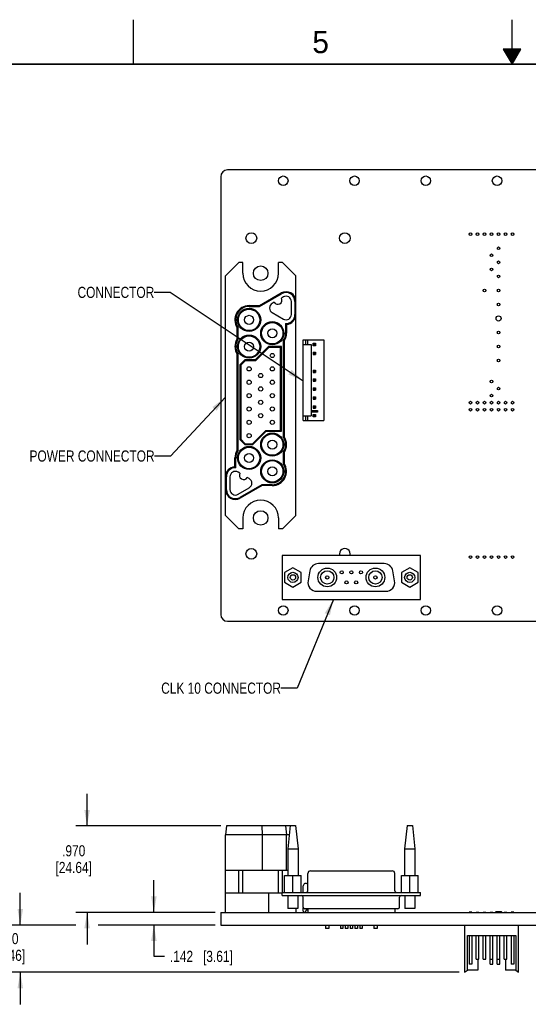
# Model space of a CAD drawing. Header units: inches. Extents: x 0 to 34, y 0 to 22.
# Tile 3 of 13: x 11.5 to 17.2, y 11 to 22. Entities that reach past the tile are written whole.
import ezdxf

# ---------------------------------------------------------------- set-up
doc = ezdxf.new("R2010")
doc.units = ezdxf.units.IN
doc.header["$LTSCALE"] = 1.87
doc.header["$MEASUREMENT"] = 0
doc.layers.get('0').update_dxf_attribs({"linetype": 'CONTINUOUS'})
for name, color, linetype in [('0_COMPONENTS', 7, 'CONTINUOUS'), ('DETAIL', 7, 'CONTINUOUS'), ('DIMENSIONS', 7, 'CONTINUOUS')]:
    doc.layers.add(name, color=color, linetype=linetype)
doc.styles.get("Standard").update_dxf_attribs({"font": 'txt', "width": 0.8})
doc.styles.add('TEXTSTYLE_2', font='txt')
doc.dimstyles.new('DIMSTYLE_1', dxfattribs={"dimtxt": 0.125, "dimasz": 0.18, "dimexe": 0.18, "dimexo": 0.0625, "dimgap": 0.09, "dimtad": 0, "dimtih": 1, "dimtoh": 1, "dimdec": 3, "dimzin": 4, "dimdsep": 46, "dimtxsty": 'STANDARD', "dimblk": '_FILLED', "dimblk1": '_FILLED', "dimblk2": '_FILLED', "dimcen": 0.09, "dimadec": 0, "dimazin": 0, "dimtp": 0.01, "dimtm": 0.01, "dimtfac": 1, "dimtdec": 3, "dimtofl": 0, "dimtmove": 0, "dimatfit": 3, "dimldrblk": '_FILLED', "dimfxl": 1, "dimtolj": 1, "dimtzin": 4, "dimarcsym": 0})
doc.dimstyles.get("Standard").update_dxf_attribs({"dimtxt": 0.125, "dimasz": 0.18, "dimexe": 0.18, "dimexo": 0.0625, "dimgap": 0.09, "dimtad": 0, "dimtih": 1, "dimtoh": 1, "dimdec": 3, "dimzin": 4, "dimdsep": 46, "dimtxsty": 'STANDARD', "dimblk": '_FILLED', "dimblk1": '_FILLED', "dimblk2": '_FILLED', "dimcen": 0.09, "dimadec": 0, "dimazin": 0, "dimtol": 1, "dimtp": 0.01, "dimtm": 0.01, "dimtfac": 1, "dimtdec": 3, "dimtofl": 0, "dimtmove": 0, "dimatfit": 3, "dimldrblk": '_FILLED', "dimfxl": 1, "dimtolj": 1, "dimtzin": 4, "dimarcsym": 0})

# ---------------------------------------------------------------- blocks, each defined once
blk = doc.blocks.new('_FILLED')
at = {"color": 0, "linetype": 'BYBLOCK'}
blk.add_solid([(0, 0), (-1, 0.174), (-1, -0.174)], dxfattribs=at)
blk = doc.blocks.new('*D6')
at = {"layer": 'DIMENSIONS', "color": 2, "linetype": 'CONTINUOUS'}
for p, q in [((12.228, 12.952), (12.228, 13.312)), ((13.73, 12.952), (12.103, 12.952)), ((13.666, 11.982), (12.103, 11.982)), ((12.228, 11.982), (12.228, 11.622))]:
    blk.add_line(p, q, dxfattribs=at)
at = {"layer": 'DIMENSIONS', "color": 2, "linetype": 'CONTINUOUS', "xscale": 0.18, "yscale": 0.18, "zscale": 0.18}
for p, rotation in [((12.228, 12.952), 270), ((12.228, 11.982), 90)]:
    blk.add_blockref('_FILLED', p, dxfattribs=dict(at, rotation=rotation))
at = {"layer": 'DIMENSIONS', "color": 2, "linetype": 'CONTINUOUS', "insert": (12.078, 12.736), "char_height": 0.125, "width": 0.7, "attachment_point": 2, "line_spacing_factor": 0.9}
blk.add_mtext('.970\\P[24.64]', dxfattribs=at)
blk = doc.blocks.new('*D7')
at = {"layer": 'DIMENSIONS', "color": 2, "linetype": 'CONTINUOUS'}
for p, q in [((12.978, 11.982), (12.978, 12.342)), ((13.666, 11.982), (12.853, 11.982)), ((13.666, 11.84), (12.853, 11.84)), ((12.978, 11.84), (12.978, 11.489)), ((12.978, 11.489), (13.096, 11.489))]:
    blk.add_line(p, q, dxfattribs=at)
at = {"layer": 'DIMENSIONS', "color": 2, "linetype": 'CONTINUOUS', "xscale": 0.18, "yscale": 0.18, "zscale": 0.18}
for p, rotation in [((12.978, 11.982), 270), ((12.978, 11.84), 90)]:
    blk.add_blockref('_FILLED', p, dxfattribs=dict(at, rotation=rotation))
at = {"layer": 'DIMENSIONS', "color": 2, "linetype": 'CONTINUOUS', "insert": (13.158, 11.551), "char_height": 0.125, "width": 1.125, "attachment_point": 1, "line_spacing_factor": 0.9}
blk.add_mtext('.142{\\Ftxt.shx;\\W1.000000;\\H0.125000; }[3.61]', dxfattribs=at)
blk = doc.blocks.new('*D8')
at = {"layer": 'DIMENSIONS', "color": 2, "linetype": 'CONTINUOUS'}
for p, q in [((11.478, 11.84), (11.478, 12.2)), ((12.103, 11.84), (11.353, 11.84)), ((13.666, 11.84), (12.353, 11.84)), ((16.405, 11.31), (11.353, 11.31)), ((11.478, 11.31), (11.478, 10.95))]:
    blk.add_line(p, q, dxfattribs=at)
at = {"layer": 'DIMENSIONS', "color": 2, "linetype": 'CONTINUOUS', "xscale": 0.18, "yscale": 0.18, "zscale": 0.18}
for p, rotation in [((11.478, 11.84), 270), ((11.478, 11.31), 90)]:
    blk.add_blockref('_FILLED', p, dxfattribs=dict(at, rotation=rotation))
at = {"layer": 'DIMENSIONS', "color": 2, "linetype": 'CONTINUOUS', "insert": (11.328, 11.75), "char_height": 0.125, "width": 0.7, "attachment_point": 2, "line_spacing_factor": 0.9}
blk.add_mtext('.530\\P[13.46]', dxfattribs=at)

msp = doc.modelspace()

# ---------------------------------------------------------------- linework, layer by layer
at = {"color": 2, "linetype": 'CONTINUOUS'}
for p, q in [((12.75, 21.5), (12.75, 22)), ((17, 21.5), (17, 22)), ((16.902, 21.6697), (17, 21.5)), ((17.098, 21.6697), (16.902, 21.6697)), ((16.9076, 21.66), (17.0924, 21.66)), ((17, 21.5), (17.098, 21.6697)), ((16.9134, 21.65), (17.0866, 21.65)), ((16.9192, 21.64), (17.0808, 21.64)), ((16.925, 21.63), (17.0751, 21.63)), ((16.9307, 21.62), (17.0693, 21.62)), ((16.9365, 21.61), (17.0635, 21.61)), ((16.9423, 21.6), (17.0578, 21.6)), ((16.9481, 21.59), (17.052, 21.59)), ((16.9538, 21.58), (17.0462, 21.58)), ((16.9596, 21.57), (17.0404, 21.57)), ((16.9654, 21.56), (17.0347, 21.56)), ((16.9712, 21.55), (17.0289, 21.55)), ((16.9769, 21.54), (17.0231, 21.54)), ((16.9827, 21.53), (17.0173, 21.53)), ((16.9885, 21.52), (17.0116, 21.52)), ((16.9942, 21.51), (17.0058, 21.51))]:
    msp.add_line(p, q, dxfattribs=at)
at = {"color": 7, "linetype": 'CONTINUOUS'}
for p, q in [((13.7824, 19.1264), (13.9324, 19.2764)), ((13.9774, 19.2764), (13.9324, 19.2764)), ((13.9774, 19.1544), (13.9774, 19.2764)), ((14.3774, 19.1544), (14.3774, 19.2764)), ((14.4224, 19.2764), (14.3774, 19.2764)), ((14.4224, 19.2764), (14.5724, 19.1264)), ((13.7824, 16.4364), (13.7824, 19.1264)), ((14.5724, 16.4364), (14.5724, 19.1264)), ((14.1623, 18.7914), (14.4074, 18.9329)), ((14.165, 18.7814), (14.4124, 18.9243)), ((14.0474, 18.7914), (14.1623, 18.7914)), ((14.165, 18.7814), (14.1623, 18.7914)), ((14.3285, 18.8292), (14.3064, 18.8164)), ((14.4319, 18.8889), (14.4099, 18.8762)), ((14.5219, 18.6919), (14.5219, 18.8369)), ((14.5624, 18.8377), (14.5624, 18.6912)), ((14.0474, 18.7814), (14.165, 18.7814)), ((14.3064, 18.7125), (14.4319, 18.64)), ((14.4574, 18.5913), (14.4574, 18.4814)), ((14.4674, 18.5813), (14.4674, 18.4814)), ((13.9144, 18.4204), (13.9144, 18.5425)), ((13.9244, 18.4173), (13.9244, 18.5456)), ((14.4304, 18.3956), (14.4304, 17.3173)), ((14.4404, 18.3925), (14.4404, 17.3204)), ((14.6562, 17.5025), (14.6562, 18.4075)), ((14.6562, 18.4075), (14.8862, 18.4075)), ((14.6562, 18.355), (14.7432, 18.355)), ((14.682, 18.4075), (14.682, 18.355)), ((14.7082, 18.355), (14.7082, 18.4075)), ((14.7432, 18.355), (14.7432, 17.555)), ((14.7679, 18.3417), (14.7679, 18.3682)), ((14.7679, 18.3682), (14.7752, 18.361)), ((14.7679, 18.3682), (14.7944, 18.3682)), ((14.7679, 18.3417), (14.7752, 18.349)), ((14.7752, 18.361), (14.7752, 18.349)), ((14.7872, 18.361), (14.7752, 18.361)), ((14.7752, 18.349), (14.7872, 18.349)), ((14.7872, 18.361), (14.7944, 18.3682)), ((14.7872, 18.349), (14.7872, 18.361)), ((14.7944, 18.3417), (14.7872, 18.349)), ((14.7944, 18.3682), (14.7944, 18.3417)), ((14.8862, 18.4075), (14.8862, 17.5025)), ((13.9144, 17.1704), (13.9144, 18.2425)), ((13.9244, 17.1673), (13.9244, 18.2456)), ((14.2652, 18.3314), (14.1152, 18.1814)), ((14.2694, 18.3214), (14.1194, 18.1714)), ((14.2652, 18.3314), (14.2694, 18.3214)), ((14.4104, 18.3314), (14.2652, 18.3314)), ((14.4004, 18.3214), (14.2694, 18.3214)), ((14.4104, 18.3314), (14.4004, 18.3214)), ((14.4004, 17.3914), (14.4004, 18.3214)), ((14.4104, 17.3814), (14.4104, 18.3314)), ((14.7944, 18.3417), (14.7679, 18.3417)), ((14.7679, 18.2682), (14.7679, 18.2417)), ((14.7679, 18.2682), (14.7752, 18.261)), ((14.7679, 18.2682), (14.7944, 18.2682)), ((14.7679, 18.2417), (14.7752, 18.249)), ((14.7679, 18.2417), (14.7944, 18.2417)), ((14.7752, 18.261), (14.7752, 18.249)), ((14.7872, 18.261), (14.7752, 18.261)), ((14.7752, 18.249), (14.7872, 18.249)), ((14.7944, 18.2682), (14.7872, 18.261)), ((14.7872, 18.249), (14.7872, 18.261)), ((14.7944, 18.2417), (14.7872, 18.249)), ((14.7944, 18.2682), (14.7944, 18.2417)), ((14.0002, 18.1814), (13.9444, 18.1256)), ((13.9444, 18.1256), (13.9444, 17.2873)), ((13.9444, 18.1256), (13.9544, 18.1214)), ((14.0044, 18.1714), (13.9544, 18.1214)), ((13.9544, 18.1214), (13.9544, 17.2914)), ((14.0002, 18.1814), (14.0044, 18.1714)), ((14.1152, 18.1814), (14.0002, 18.1814)), ((14.1194, 18.1714), (14.0044, 18.1714)), ((14.1152, 18.1814), (14.1194, 18.1714)), ((14.7679, 18.0682), (14.7679, 18.0417)), ((14.7679, 18.0682), (14.7752, 18.061)), ((14.7679, 18.0682), (14.7944, 18.0682)), ((14.7679, 18.0417), (14.7752, 18.049)), ((14.7679, 18.0417), (14.7944, 18.0417)), ((14.7752, 18.061), (14.7752, 18.049)), ((14.7872, 18.061), (14.7752, 18.061)), ((14.7752, 18.049), (14.7872, 18.049)), ((14.7944, 18.0682), (14.7872, 18.061)), ((14.7872, 18.049), (14.7872, 18.061)), ((14.7944, 18.0417), (14.7872, 18.049)), ((14.7944, 18.0682), (14.7944, 18.0417)), ((14.7679, 17.9682), (14.7679, 17.9417)), ((14.7679, 17.9682), (14.7752, 17.961)), ((14.7679, 17.9682), (14.7944, 17.9682)), ((14.7679, 17.9417), (14.7752, 17.949)), ((14.7679, 17.9417), (14.7944, 17.9417)), ((14.7752, 17.961), (14.7752, 17.949)), ((14.7872, 17.961), (14.7752, 17.961)), ((14.7752, 17.949), (14.7872, 17.949)), ((14.7944, 17.9682), (14.7872, 17.961)), ((14.7872, 17.949), (14.7872, 17.961)), ((14.7944, 17.9417), (14.7872, 17.949)), ((14.7944, 17.9682), (14.7944, 17.9417)), ((14.7679, 17.8682), (14.7679, 17.8417)), ((14.7679, 17.8682), (14.7752, 17.861)), ((14.7679, 17.8682), (14.7944, 17.8682)), ((14.7679, 17.8417), (14.7752, 17.849)), ((14.7679, 17.8417), (14.7944, 17.8417)), ((14.7752, 17.861), (14.7752, 17.849)), ((14.7872, 17.861), (14.7752, 17.861)), ((14.7752, 17.849), (14.7872, 17.849)), ((14.7944, 17.8682), (14.7872, 17.861)), ((14.7872, 17.849), (14.7872, 17.861)), ((14.7944, 17.8417), (14.7872, 17.849)), ((14.7944, 17.8682), (14.7944, 17.8417)), ((14.7679, 17.7682), (14.7679, 17.7417)), ((14.7679, 17.7682), (14.7752, 17.761)), ((14.7679, 17.7682), (14.7944, 17.7682)), ((14.7679, 17.7417), (14.7752, 17.749)), ((14.7679, 17.7417), (14.7944, 17.7417)), ((14.7752, 17.761), (14.7752, 17.749)), ((14.7872, 17.761), (14.7752, 17.761)), ((14.7752, 17.749), (14.7872, 17.749)), ((14.7944, 17.7682), (14.7872, 17.761)), ((14.7872, 17.749), (14.7872, 17.761)), ((14.7944, 17.7417), (14.7872, 17.749)), ((14.7944, 17.7682), (14.7944, 17.7417)), ((14.7462, 17.595), (14.7462, 17.615)), ((14.7462, 17.615), (14.8162, 17.615)), ((14.8162, 17.595), (14.7462, 17.595)), ((14.7679, 17.6682), (14.7679, 17.6417)), ((14.7679, 17.6682), (14.7752, 17.661)), ((14.7679, 17.6682), (14.7944, 17.6682)), ((14.7679, 17.6417), (14.7752, 17.649)), ((14.7679, 17.6417), (14.7944, 17.6417)), ((14.7752, 17.661), (14.7752, 17.649)), ((14.7872, 17.661), (14.7752, 17.661)), ((14.7752, 17.649), (14.7872, 17.649)), ((14.7944, 17.6682), (14.7872, 17.661)), ((14.7872, 17.649), (14.7872, 17.661)), ((14.7944, 17.6417), (14.7872, 17.649)), ((14.7944, 17.6682), (14.7944, 17.6417)), ((14.8162, 17.615), (14.8162, 17.595)), ((14.6562, 17.555), (14.7432, 17.555)), ((14.6562, 17.5025), (14.8862, 17.5025)), ((14.682, 17.555), (14.682, 17.5025)), ((14.7082, 17.5025), (14.7082, 17.555)), ((14.7679, 17.5417), (14.7679, 17.5682)), ((14.7679, 17.5682), (14.7752, 17.561)), ((14.7679, 17.5682), (14.7944, 17.5682)), ((14.7679, 17.5417), (14.7752, 17.549)), ((14.7944, 17.5417), (14.7679, 17.5417)), ((14.7752, 17.561), (14.7752, 17.549)), ((14.7872, 17.561), (14.7752, 17.561)), ((14.7752, 17.549), (14.7872, 17.549)), ((14.7872, 17.561), (14.7944, 17.5682)), ((14.7872, 17.549), (14.7872, 17.561)), ((14.7944, 17.5417), (14.7872, 17.549)), ((14.7944, 17.5682), (14.7944, 17.5417)), ((14.0854, 17.2414), (14.2354, 17.3914)), ((14.0895, 17.2314), (14.2395, 17.3814)), ((14.2395, 17.3814), (14.2354, 17.3914)), ((14.2354, 17.3914), (14.4004, 17.3914)), ((14.2395, 17.3814), (14.4104, 17.3814)), ((14.4104, 17.3814), (14.4004, 17.3914)), ((13.9444, 17.2873), (13.9544, 17.2914)), ((13.9444, 17.2873), (14.0002, 17.2314)), ((13.9544, 17.2914), (14.0044, 17.2414)), ((14.0002, 17.2314), (14.0044, 17.2414)), ((14.0044, 17.2414), (14.0854, 17.2414)), ((14.0895, 17.2314), (14.0854, 17.2414)), ((14.0002, 17.2314), (14.0895, 17.2314)), ((14.4304, 17.1456), (14.4304, 17.0173)), ((14.4404, 17.1425), (14.4404, 17.0204)), ((13.8874, 16.9816), (13.8874, 17.0814)), ((13.8974, 16.9716), (13.8974, 17.0814)), ((13.9449, 16.9102), (13.9228, 16.9229)), ((13.7924, 16.7252), (13.7924, 16.8717)), ((13.8328, 16.8709), (13.8328, 16.7259)), ((14.0484, 16.8504), (14.0263, 16.8632)), ((13.9228, 16.674), (14.0484, 16.7465)), ((14.1898, 16.7814), (13.9424, 16.6386)), ((14.1925, 16.7714), (13.9474, 16.6299)), ((14.1898, 16.7814), (14.1925, 16.7714)), ((14.3074, 16.7814), (14.1898, 16.7814)), ((14.3074, 16.7714), (14.1925, 16.7714)), ((13.9324, 16.2864), (13.7824, 16.4364)), ((13.9774, 16.4084), (13.9774, 16.2864)), ((14.3774, 16.4084), (14.3774, 16.2864)), ((14.5724, 16.4364), (14.4224, 16.2864)), ((13.9774, 16.2864), (13.9324, 16.2864)), ((14.4224, 16.2864), (14.3774, 16.2864)), ((14.4173, 15.9883), (14.4173, 15.4943)), ((15.9732, 15.9883), (14.4173, 15.9883)), ((15.9732, 15.4943), (15.9732, 15.9883)), ((14.5398, 15.8499), (14.4458, 15.7956)), ((14.6338, 15.7956), (14.5398, 15.8499)), ((14.7284, 15.8142), (14.7088, 15.7032)), ((15.5637, 15.8968), (14.8269, 15.8968)), ((15.6818, 15.7032), (15.6622, 15.8142)), ((15.8508, 15.8499), (15.7568, 15.7956)), ((15.9448, 15.7956), (15.8508, 15.8499)), ((14.4458, 15.7956), (14.4458, 15.687)), ((14.6338, 15.687), (14.6338, 15.7956)), ((15.7568, 15.7956), (15.7568, 15.687)), ((15.9448, 15.687), (15.9448, 15.7956)), ((14.4458, 15.687), (14.5398, 15.6328)), ((14.5398, 15.6328), (14.6338, 15.687)), ((14.8073, 15.5858), (15.5833, 15.5858)), ((15.7568, 15.687), (15.8508, 15.6328)), ((15.8508, 15.6328), (15.9448, 15.687)), ((14.4173, 15.4943), (15.9732, 15.4943)), ((13.7924, 12.9522), (13.7824, 12.8522)), ((14.5098, 12.9522), (13.7924, 12.9522)), ((14.1898, 12.9522), (14.1925, 12.8522)), ((14.4574, 12.9522), (14.4674, 12.8522)), ((14.5098, 12.9552), (14.4827, 12.6942)), ((14.5098, 12.9552), (14.5698, 12.9552)), ((14.5698, 12.9552), (14.5969, 12.6942)), ((15.8208, 12.9552), (15.7937, 12.6942)), ((15.8208, 12.9552), (15.8808, 12.9552)), ((15.8808, 12.9552), (15.9079, 12.6942)), ((13.7824, 11.9822), (13.7824, 12.8522)), ((14.4991, 12.8522), (13.7824, 12.8522)), ((14.1925, 12.8522), (14.1925, 12.4522)), ((14.4674, 12.4522), (14.4674, 12.8522)), ((14.4827, 12.6942), (14.4827, 12.3942)), ((14.4827, 12.6942), (14.5969, 12.6942)), ((14.5969, 12.6942), (14.5969, 12.3942)), ((15.7937, 12.6942), (15.7937, 12.3942)), ((15.7937, 12.6942), (15.9079, 12.6942)), ((15.9079, 12.6942), (15.9079, 12.3942)), ((14.4827, 12.4522), (13.7824, 12.4522)), ((13.9324, 12.2022), (13.9324, 12.4522)), ((13.9774, 12.2022), (13.9774, 12.4522)), ((14.3774, 12.2022), (14.3774, 12.4522)), ((14.4224, 12.2052), (14.4224, 12.4522)), ((14.4458, 12.2052), (14.4458, 12.3942)), ((14.4458, 12.3942), (14.6338, 12.3942)), ((14.5398, 12.2052), (14.5398, 12.3942)), ((14.6338, 12.2052), (14.6338, 12.3942)), ((14.7073, 12.2252), (14.7073, 12.4182)), ((14.7373, 12.4482), (15.6533, 12.4482)), ((15.6833, 12.2252), (15.6833, 12.4182)), ((15.7568, 12.2052), (15.7568, 12.3942)), ((15.7568, 12.3942), (15.9448, 12.3942)), ((15.8508, 12.2052), (15.8508, 12.3942)), ((15.9448, 12.2052), (15.9448, 12.3942)), ((14.6562, 12.2052), (14.6562, 12.2807)), ((14.7037, 12.2968), (14.7073, 12.2921)), ((13.7824, 12.2022), (14.4173, 12.2022)), ((14.2684, 11.9822), (14.2684, 12.2022)), ((14.4173, 12.1722), (14.4173, 12.2052)), ((14.4173, 12.2052), (15.9732, 12.2052)), ((14.4173, 12.1722), (15.9732, 12.1722)), ((14.4838, 12.1722), (14.4838, 12.0261)), ((14.5958, 12.1722), (14.5958, 12.0261)), ((15.7948, 12.1722), (15.7948, 12.0261)), ((15.9068, 12.1722), (15.9068, 12.0261)), ((15.9732, 12.1722), (15.9732, 12.2052)), ((14.6538, 12.0422), (14.6538, 12.1522)), ((15.7368, 12.0422), (15.7368, 12.1522)), ((14.5958, 12.0261), (14.4838, 12.0261)), ((14.5724, 12.0261), (14.5724, 11.9822)), ((14.6562, 11.9972), (14.6562, 12.0333)), ((15.7168, 12.0222), (14.6738, 12.0222)), ((14.6862, 12.0072), (14.6862, 11.9972)), ((14.7073, 12.0072), (14.6862, 12.0072)), ((14.7073, 12.0222), (14.7073, 11.9822)), ((15.6833, 12.0222), (15.6833, 11.9822)), ((15.9068, 12.0261), (15.7948, 12.0261)), ((14.9067, 11.8402), (14.9067, 11.8012)), ((14.9437, 11.8402), (14.9437, 11.8012)), ((15.0733, 11.8402), (15.0733, 11.8012)), ((15.1013, 11.8402), (15.1013, 11.8012)), ((15.1273, 11.8402), (15.1273, 11.8012)), ((15.1553, 11.8402), (15.1553, 11.8012)), ((15.1813, 11.8402), (15.1813, 11.8012)), ((15.2093, 11.8402), (15.2093, 11.8012)), ((15.2353, 11.8402), (15.2353, 11.8012)), ((15.2633, 11.8402), (15.2633, 11.8012)), ((15.2893, 11.8402), (15.2893, 11.8012)), ((15.3173, 11.8402), (15.3173, 11.8012)), ((15.4469, 11.8402), (15.4469, 11.8012)), ((15.4839, 11.8402), (15.4839, 11.8012)), ((14.9437, 11.8012), (14.9067, 11.8012)), ((15.1013, 11.8012), (15.0733, 11.8012)), ((15.1553, 11.8012), (15.1273, 11.8012)), ((15.2093, 11.8012), (15.1813, 11.8012)), ((15.2633, 11.8012), (15.2353, 11.8012)), ((15.3173, 11.8012), (15.2893, 11.8012)), ((15.4839, 11.8012), (15.4469, 11.8012))]:
    msp.add_line(p, q, dxfattribs=at)
at = {"color": 7, "linetype": 'CONTINUOUS', "const_width": 0.02}
msp.add_lwpolyline([(33.5, 21.5), (0.5, 21.5)], dxfattribs=at)
at = {"color": 7, "linetype": 'CONTINUOUS'}
for centre, radius in [((14.0474, 18.6314), 0.13), ((14.0474, 18.6314), 0.12), ((14.0474, 18.6314), 0.051), ((14.3074, 18.4814), 0.13), ((14.3074, 18.4814), 0.12), ((14.0474, 18.3314), 0.13), ((14.3074, 18.4814), 0.051), ((14.0474, 18.3314), 0.12), ((14.0474, 18.3314), 0.051), ((14.3074, 18.2314), 0.0235), ((14.0474, 18.0814), 0.0235), ((14.1774, 18.0064), 0.0235), ((14.3074, 18.0814), 0.0235), ((14.0474, 17.9314), 0.0235), ((14.3074, 17.9314), 0.0235), ((14.0474, 17.7814), 0.0235), ((14.1774, 17.8564), 0.0235), ((14.3074, 17.7814), 0.0235), ((14.1774, 17.7064), 0.0235), ((14.0474, 17.6314), 0.0235), ((14.1774, 17.5564), 0.0235), ((14.3074, 17.6314), 0.0235), ((14.0474, 17.4814), 0.0235), ((14.3074, 17.4814), 0.0235), ((14.0474, 17.3314), 0.0235), ((14.3074, 17.2314), 0.13), ((14.3074, 17.2314), 0.12), ((14.3074, 17.2314), 0.051), ((14.0474, 17.0814), 0.13), ((14.0474, 17.0814), 0.12), ((14.0474, 17.0814), 0.051), ((14.3074, 16.9314), 0.13), ((14.3074, 16.9314), 0.12), ((14.3074, 16.9314), 0.051), ((14.9252, 15.7413), 0.105), ((14.9252, 15.7413), 0.075), ((15.0873, 15.7973), 0.0175), ((15.1953, 15.7973), 0.0175), ((15.3033, 15.7973), 0.0175), ((15.4654, 15.7413), 0.105), ((15.4654, 15.7413), 0.075), ((14.5398, 15.7413), 0.0571), ((14.5398, 15.7413), 0.03), ((14.9252, 15.7413), 0.0185), ((15.1413, 15.6853), 0.0175), ((15.2493, 15.6853), 0.0175), ((15.4654, 15.7413), 0.0185), ((15.8508, 15.7413), 0.0571), ((15.8508, 15.7413), 0.03)]:
    msp.add_circle(centre, radius, dxfattribs=at)
for centre, radius, start, end in [((14.1774, 19.1544), 0.2, 180, 360), ((14.4624, 18.8377), 0.11, 0, 120), ((14.4624, 18.8377), 0.1, 359.98952, 120.01165), ((14.4619, 18.8369), 0.06, 0, 120), ((14.0474, 18.6314), 0.16, 90, 213.77264), ((14.3364, 18.7644), 0.06, 120, 240), ((14.3692, 18.8527), 0.047, 210, 30), ((14.0474, 18.6314), 0.15, 89.99904, 214.91508), ((14.4619, 18.6919), 0.06, 240, 360), ((14.4624, 18.6912), 0.1, 267.13399, 0.00163), ((14.4624, 18.6912), 0.11, 272.60525, 360), ((14.6648, 18.7887), 0.2863, 223.56954, 225.00251), ((14.6797, 18.8036), 0.3074, 225.01798, 226.32084), ((13.6095, 19.547), 1.0497, 286.88298, 287.45425), ((14.3074, 18.4814), 0.15, 325.08479, 0.00012), ((14.3074, 18.4814), 0.16, 326.22736, 360), ((14.0474, 18.3314), 0.16, 146.22736, 213.77264), ((14.0474, 18.3314), 0.15, 145.08481, 214.91516), ((13.6095, 17.4159), 1.0497, 72.54657, 73.11785), ((14.7452, 19.397), 1.0497, 252.5469, 253.11818), ((13.6095, 19.247), 1.0497, 286.88215, 287.45343), ((14.7452, 16.3159), 1.0497, 106.88215, 107.45343), ((14.3074, 17.2314), 0.15, 325.08481, 34.91516), ((14.3074, 17.2314), 0.16, 326.22736, 33.77264), ((14.0474, 17.0814), 0.16, 146.22736, 180), ((14.0474, 17.0814), 0.15, 145.08479, 180.00012), ((13.6095, 16.1659), 1.0497, 72.5469, 73.11818), ((14.7452, 18.147), 1.0497, 252.54657, 253.11785), ((14.3074, 16.9314), 0.16, 270, 33.77264), ((14.3074, 16.9314), 0.15, 269.99904, 34.91508), ((14.7452, 16.0159), 1.0497, 106.88298, 107.45425), ((13.8924, 16.8717), 0.11, 92.60525, 180), ((13.8924, 16.8717), 0.1, 87.13399, 180.00163), ((13.8928, 16.8709), 0.06, 60, 180), ((13.6751, 16.7593), 0.3074, 45.01798, 46.32085), ((13.6899, 16.7742), 0.2863, 43.56955, 45.00251), ((13.9856, 16.8867), 0.047, 150, 330), ((14.0184, 16.7984), 0.06, 300, 60), ((13.8924, 16.7252), 0.11, 180, 300), ((13.8924, 16.7252), 0.1, 179.98952, 300.01165), ((13.8928, 16.7259), 0.06, 180, 300), ((14.1774, 16.4084), 0.2, 0, 180), ((14.8269, 15.7968), 0.1, 90, 170), ((15.5637, 15.7968), 0.1, 10, 90), ((14.8073, 15.6858), 0.1, 170, 270), ((15.5833, 15.6858), 0.1, 270, 10), ((14.7373, 12.4182), 0.03, 90.00011, 180), ((15.6533, 12.4182), 0.03, 0, 89.99989), ((14.6827, 12.2807), 0.0265, 37.5, 180), ((14.6338, 12.1522), 0.02, 0, 89.99992), ((14.6873, 12.2252), 0.02, 270.00008, 360), ((15.7033, 12.2252), 0.02, 180, 269.99977), ((15.7568, 12.1522), 0.02, 90.00022, 180), ((14.6738, 12.0422), 0.02, 180, 269.99982), ((14.6712, 11.9972), 0.015, 180, 360), ((15.7168, 12.0422), 0.02, 270.00019, 360)]:
    msp.add_arc(centre, radius, start, end, dxfattribs=at)
at = {"layer": '0_COMPONENTS', "color": 7, "linetype": 'CONTINUOUS'}
for p, q in [((13.7283, 20.2363), (13.7283, 15.3266)), ((22.9862, 20.3144), (13.8064, 20.3144)), ((13.8064, 15.2484), (22.9862, 15.2484)), ((13.7283, 11.9822), (13.7283, 11.8402)), ((13.7283, 11.9822), (23.0643, 11.9822)), ((16.5191, 11.9859), (16.5191, 11.9822)), ((16.5491, 11.9859), (16.5191, 11.9859)), ((16.5491, 11.9859), (16.5491, 11.9822)), ((16.5978, 11.9822), (16.5978, 11.9859)), ((16.5978, 11.9859), (16.6278, 11.9859)), ((16.6278, 11.9822), (16.6278, 11.9859)), ((16.6766, 11.9822), (16.6766, 11.9859)), ((16.6766, 11.9859), (16.7066, 11.9859)), ((16.7066, 11.9822), (16.7066, 11.9859)), ((16.7553, 11.9822), (16.7553, 11.9859)), ((16.7553, 11.9859), (16.7853, 11.9859)), ((16.7853, 11.9822), (16.7853, 11.9859)), ((16.82, 11.9902), (16.812, 11.9822)), ((16.82, 11.9902), (16.878, 11.9902)), ((16.834, 11.9822), (16.834, 11.9859)), ((16.834, 11.9859), (16.864, 11.9859)), ((16.864, 11.9822), (16.864, 11.9859)), ((16.8852, 11.9831), (16.878, 11.9902)), ((16.9128, 11.9822), (16.9128, 11.9859)), ((16.9128, 11.9859), (16.9428, 11.9859)), ((16.9428, 11.9822), (16.9428, 11.9859)), ((16.9915, 11.9859), (16.9915, 11.9822)), ((17.0215, 11.9859), (16.9915, 11.9859)), ((17.0215, 11.9859), (17.0215, 11.9822)), ((13.7283, 11.8402), (23.0643, 11.8402)), ((16.4671, 11.8402), (16.4671, 11.3104)), ((17.0734, 11.3104), (17.0734, 11.8402)), ((16.4981, 11.3354), (16.4981, 11.7221)), ((16.4981, 11.7221), (17.0424, 11.7221)), ((16.5191, 11.7221), (16.5191, 11.3992)), ((16.5491, 11.7221), (16.5491, 11.3992)), ((16.5978, 11.4583), (16.5978, 11.7221)), ((16.6278, 11.4583), (16.6278, 11.7221)), ((16.6766, 11.4583), (16.6766, 11.7221)), ((16.7066, 11.4583), (16.7066, 11.7221)), ((16.7553, 11.3992), (16.7553, 11.7221)), ((16.7853, 11.3992), (16.7853, 11.7221)), ((16.834, 11.3992), (16.834, 11.7221)), ((16.864, 11.3992), (16.864, 11.7221)), ((16.9128, 11.4583), (16.9128, 11.7221)), ((16.9428, 11.4583), (16.9428, 11.7221)), ((16.9915, 11.7221), (16.9915, 11.3992)), ((17.0215, 11.7221), (17.0215, 11.3992)), ((17.0424, 11.7221), (17.0424, 11.3354)), ((16.5491, 11.3992), (16.5191, 11.3992)), ((16.5978, 11.4583), (16.6278, 11.4583)), ((16.6141, 11.4583), (16.6141, 11.3354)), ((16.6766, 11.4583), (16.7066, 11.4583)), ((16.7553, 11.4583), (16.7853, 11.4583)), ((16.7553, 11.3992), (16.7853, 11.3992)), ((16.834, 11.4583), (16.864, 11.4583)), ((16.834, 11.3992), (16.864, 11.3992)), ((16.9128, 11.4583), (16.9428, 11.4583)), ((16.9264, 11.4583), (16.9264, 11.3354)), ((17.0215, 11.3992), (16.9915, 11.3992)), ((16.4671, 11.3104), (16.4981, 11.3354)), ((16.6141, 11.3354), (16.4981, 11.3354)), ((17.0424, 11.3354), (16.9264, 11.3354)), ((17.0424, 11.3354), (17.0734, 11.3104))]:
    msp.add_line(p, q, dxfattribs=at)
for centre, radius in [((14.4313, 20.1929), 0.053), ((15.2313, 20.1929), 0.053), ((16.0313, 20.1929), 0.053), ((16.8313, 20.1929), 0.053), ((14.0723, 19.5489), 0.06), ((15.1223, 19.5489), 0.06), ((16.5341, 19.592), 0.015), ((16.6128, 19.592), 0.015), ((16.6916, 19.592), 0.015), ((16.7703, 19.592), 0.015), ((16.849, 19.592), 0.015), ((16.9278, 19.592), 0.015), ((17.0065, 19.592), 0.015), ((16.849, 19.4345), 0.015), ((16.7703, 19.3558), 0.015), ((14.1774, 19.1544), 0.0815), ((16.849, 19.277), 0.015), ((16.7703, 19.1983), 0.015), ((16.849, 19.1196), 0.015), ((16.6916, 18.9621), 0.015), ((16.849, 18.9621), 0.015), ((16.849, 18.8046), 0.015), ((16.849, 18.6471), 0.029), ((16.849, 18.4896), 0.015), ((16.849, 18.3322), 0.015), ((16.849, 18.1747), 0.015), ((16.7703, 17.9385), 0.015), ((16.7703, 17.781), 0.015), ((16.849, 17.8597), 0.015), ((16.5341, 17.7022), 0.015), ((16.6128, 17.7022), 0.015), ((16.6916, 17.7022), 0.015), ((16.7703, 17.7022), 0.015), ((16.849, 17.7022), 0.015), ((16.9278, 17.7022), 0.015), ((17.0065, 17.7022), 0.015), ((16.5341, 17.6235), 0.015), ((16.6128, 17.6235), 0.015), ((16.6916, 17.6235), 0.015), ((16.7703, 17.6235), 0.015), ((16.849, 17.6235), 0.015), ((16.9278, 17.6235), 0.015), ((17.0065, 17.6235), 0.015), ((14.1774, 16.4084), 0.0815), ((14.0723, 16.0059), 0.06), ((16.5341, 15.9699), 0.015), ((16.6128, 15.9699), 0.015), ((16.6916, 15.9699), 0.015), ((16.7703, 15.9699), 0.015), ((16.849, 15.9699), 0.015), ((16.9278, 15.9699), 0.015), ((17.0065, 15.9699), 0.015), ((14.4313, 15.3699), 0.053), ((15.2313, 15.3699), 0.053), ((16.0313, 15.3699), 0.053), ((16.8313, 15.3699), 0.053)]:
    msp.add_circle(centre, radius, dxfattribs=at)
for centre, radius, start, end in [((13.8064, 20.2363), 0.0781, 90, 180), ((17.0063, 19.592), 0.015, 204.7289, 218.96269), ((17.0063, 17.6235), 0.015, 141.11303, 218.95823), ((15.1223, 16.0059), 0.06, 342.75843, 197.24157), ((13.8064, 15.3266), 0.0781, 180, 270)]:
    msp.add_arc(centre, radius, start, end, dxfattribs=at)

# ---------------------------------------------------------------- texts
at = {"color": 2, "linetype": 'CONTINUOUS', "insert": (14.7577, 21.8747), "char_height": 0.25, "width": 0.25, "attachment_point": 1, "line_spacing_factor": 0.9, "style": 'TEXTSTYLE_2'}
msp.add_mtext('5', dxfattribs=at)
at = {"layer": 'DETAIL', "color": 2, "linetype": 'CONTINUOUS', "char_height": 0.125, "attachment_point": 3, "line_spacing_factor": 0.9}
for s, insert, width in [('CONNECTOR', (12.9827, 19.0025), 0.9), ('POWER CONNECTOR', (12.9858, 17.166), 1.5), ('CLK 10 CONNECTOR', (14.4052, 14.5609), 1.6)]:
    msp.add_mtext(s, dxfattribs=dict(at, insert=insert, width=width))

# ---------------------------------------------------------------- dimensions: what is measured, and where the dimension line sits
at = {"layer": 'DIMENSIONS', "color": 2, "linetype": 'CONTINUOUS'}
for base, p1, p2, angle, picture, middle in [((12.2283, 12.9522), (13.6658, 11.9822), (13.7299, 12.9522), 90, '*D6', (12.1033, 12.5797)), ((12.9783, 11.9822), (13.6658, 11.8402), (13.6658, 11.9822), 90, '*D7', (13.7208, 11.4887)), ((11.4783, 11.3104), (13.6658, 11.8402), (16.4046, 11.3104), 270, '*D8', (11.3533, 11.594))]:
    dim = msp.add_linear_dim(base=base, p1=p1, p2=p2, angle=angle, dimstyle='DIMSTYLE_1', dxfattribs=at)
    dim.commit()
    dim.dimension.update_dxf_attribs({"geometry": picture, "text_midpoint": middle, "dimtype": 160})

# ---------------------------------------------------------------- leaders
at = {"layer": 'DETAIL', "color": 2, "linetype": 'CONTINUOUS'}
for points in [[(14.6562, 17.9447), (13.1627, 18.94), (12.9827, 18.94)], [(13.7824, 17.7632), (13.1658, 17.1035), (12.9858, 17.1035)], [(14.9944, 15.4943), (14.5852, 14.4984), (14.4052, 14.4984)]]:
    msp.add_leader(points, dimstyle='STANDARD', override={"dimtad": 0}, dxfattribs=at)

doc.saveas('drawing.dxf')
